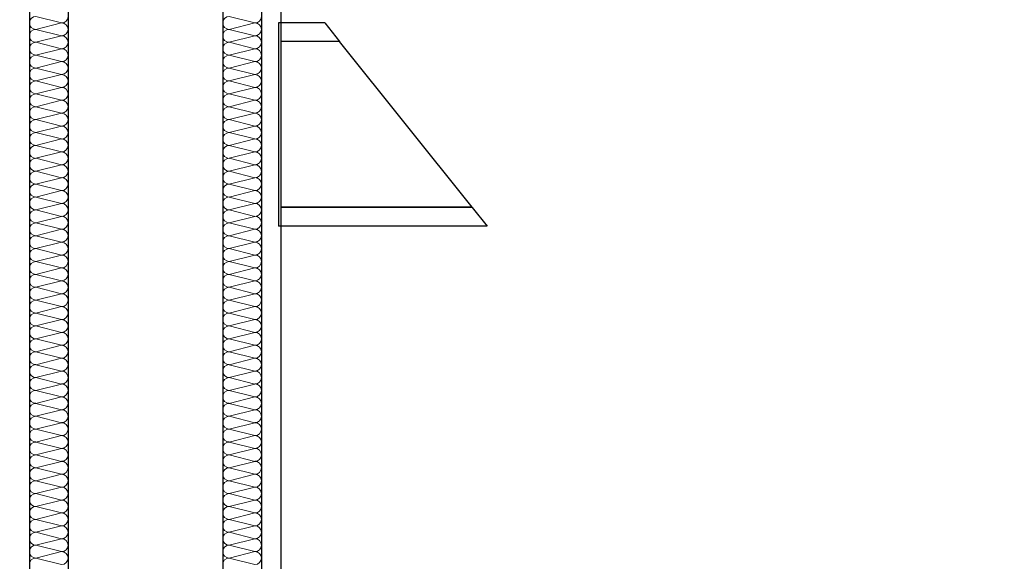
# Model space of a CAD drawing. Header units: metres. Extents: x -12 to 62.3, y -22.2 to 2.8.
# Tile 52 of 214: x 15.6 to 16.9, y -9.9 to -9.2. Entities that reach past the tile are written whole.
import ezdxf

# ---------------------------------------------------------------- set-up
doc = ezdxf.new("R2010")
doc.units = ezdxf.units.M
doc.header["$LTSCALE"] = 20
doc.header["$MEASUREMENT"] = 0
doc.layers.get('0').update_dxf_attribs({"color": 8, "lineweight": 9})
doc.layers.get('Defpoints').update_dxf_attribs({"color": 8, "lineweight": 9})
for name, color, linetype in [('Neubau_A-Installationswände', 8, 'Continuous'), ('Neubau_C-Sanitär', 8, 'Continuous'), ('Neubau_T-Bemaßung', 8, 'Continuous')]:
    doc.layers.add(name, color=color, linetype=linetype)
doc.styles.add('ERSTELLTER_STIL_2', font='arial.ttf')
doc.dimstyles.new('ERSTELLTER_STIL__1', dxfattribs={"dimtxt": 0.0875, "dimasz": 0.059375, "dimexe": 0.18, "dimexo": 0.0625, "dimgap": 0, "dimtad": 1, "dimzin": 0, "dimdsep": 46, "dimtxsty": 'ERSTELLTER_STIL_2', "dimblk": 'ARROWHEAD_6', "dimblk1": 'ARROWHEAD_6', "dimblk2": 'ARROWHEAD_6', "dimcen": 0.09, "dimclrd": 7, "dimclre": 7, "dimclrt": 7, "dimazin": 0, "dimtfac": 1, "dimtdec": 4, "dimtmove": 0, "dimatfit": 3, "dimfxl": 1, "dimtolj": 1, "dimtzin": 0, "dimarcsym": 0})

# ---------------------------------------------------------------- blocks, each defined once
blk = doc.blocks.new('*X353', base_point=(-18420.1572, 0))
at = {"layer": 'Neubau_A-Installationswände', "color": 8, "linetype": 'Continuous', "lineweight": 9}
for p, q in [((-21357.4039, 1), (-21357.4372, 1.0083)), ((-21357.4039, 1), (-21357.4372, 0.9917)), ((-21357.4039, 0.9833), (-21357.4372, 0.9917)), ((-21357.4039, 0.9833), (-21357.4372, 0.975)), ((-21357.4039, 0.9667), (-21357.4372, 0.975)), ((-21357.4039, 0.9667), (-21357.4372, 0.9583)), ((-21357.4039, 0.95), (-21357.4372, 0.9583)), ((-21357.4039, 0.95), (-21357.4372, 0.9417)), ((-21357.4039, 0.9333), (-21357.4372, 0.9417)), ((-21357.4039, 0.9333), (-21357.4372, 0.925)), ((-21357.4039, 0.9167), (-21357.4372, 0.925)), ((-21357.4039, 0.9167), (-21357.4372, 0.9083)), ((-21357.4039, 0.9), (-21357.4372, 0.9083)), ((-21357.4039, 0.9), (-21357.4372, 0.8917)), ((-21357.4039, 0.8833), (-21357.4372, 0.8917)), ((-21357.4039, 0.8833), (-21357.4372, 0.875)), ((-21357.4039, 0.8667), (-21357.4372, 0.875)), ((-21357.4039, 0.8667), (-21357.4372, 0.8583)), ((-21357.4039, 0.85), (-21357.4372, 0.8583)), ((-21357.4039, 0.85), (-21357.4372, 0.8417)), ((-21357.4039, 0.8333), (-21357.4372, 0.8417)), ((-21357.4039, 0.8333), (-21357.4372, 0.825)), ((-21357.4039, 0.8167), (-21357.4372, 0.825)), ((-21357.4039, 0.8167), (-21357.4372, 0.8083)), ((-21357.4039, 0.8), (-21357.4372, 0.8083)), ((-21357.4039, 0.8), (-21357.4372, 0.7917)), ((-21357.4039, 0.7833), (-21357.4372, 0.7917)), ((-21357.4039, 0.7833), (-21357.4372, 0.775)), ((-21357.4039, 0.7667), (-21357.4372, 0.775)), ((-21357.4039, 0.7667), (-21357.4372, 0.7583)), ((-21357.4039, 0.75), (-21357.4372, 0.7583)), ((-21357.4039, 0.75), (-21357.4372, 0.7417)), ((-21357.4039, 0.7333), (-21357.4372, 0.7417)), ((-21357.4039, 0.7333), (-21357.4372, 0.725)), ((-21357.4039, 0.7167), (-21357.4372, 0.725)), ((-21357.4039, 0.7167), (-21357.4372, 0.7083)), ((-21357.4039, 0.7), (-21357.4372, 0.7083)), ((-21357.4039, 0.7), (-21357.4372, 0.6917)), ((-21357.4039, 0.6833), (-21357.4372, 0.6917)), ((-21357.4039, 0.6833), (-21357.4372, 0.675)), ((-21357.4039, 0.6667), (-21357.4372, 0.675)), ((-21357.4039, 0.6667), (-21357.4372, 0.6583)), ((-21357.4039, 0.65), (-21357.4372, 0.6583)), ((-21357.4039, 0.65), (-21357.4372, 0.6417)), ((-21357.4039, 0.6333), (-21357.4372, 0.6417)), ((-21357.4039, 0.6333), (-21357.4372, 0.625)), ((-21357.4039, 0.6167), (-21357.4372, 0.625)), ((-21357.4039, 0.6167), (-21357.4372, 0.6083)), ((-21357.4039, 0.6), (-21357.4372, 0.6083)), ((-21357.4039, 0.6), (-21357.4372, 0.5917)), ((-21357.4039, 0.5833), (-21357.4372, 0.5917)), ((-21357.4039, 0.5833), (-21357.4372, 0.575)), ((-21357.4039, 0.5667), (-21357.4372, 0.575)), ((-21357.4039, 0.5667), (-21357.4372, 0.5583)), ((-21357.4039, 0.55), (-21357.4372, 0.5583)), ((-21357.4039, 0.55), (-21357.4372, 0.5417)), ((-21357.4039, 0.5333), (-21357.4372, 0.5417)), ((-21357.4039, 0.5333), (-21357.4372, 0.525)), ((-21357.4039, 0.5167), (-21357.4372, 0.525)), ((-21357.4039, 0.5167), (-21357.4372, 0.5083)), ((-21357.4039, 0.5), (-21357.4372, 0.5083)), ((-21357.4039, 0.5), (-21357.4372, 0.4917)), ((-21357.4039, 0.4833), (-21357.4372, 0.4917)), ((-21357.4039, 0.4833), (-21357.4372, 0.475)), ((-21357.4039, 0.4667), (-21357.4372, 0.475)), ((-21357.4039, 0.4667), (-21357.4372, 0.4583)), ((-21357.4039, 0.45), (-21357.4372, 0.4583)), ((-21357.4039, 0.45), (-21357.4372, 0.4417)), ((-21357.4039, 0.4333), (-21357.4372, 0.4417)), ((-21357.4039, 0.4333), (-21357.4372, 0.425)), ((-21357.4039, 0.4167), (-21357.4372, 0.425)), ((-21357.4039, 0.4167), (-21357.4372, 0.4083)), ((-21357.4039, 0.4), (-21357.4372, 0.4083)), ((-21357.4039, 0.4), (-21357.4372, 0.3917)), ((-21357.4039, 0.3833), (-21357.4372, 0.3917)), ((-21357.4039, 0.3833), (-21357.4372, 0.375)), ((-21357.4039, 0.3667), (-21357.4372, 0.375)), ((-21357.4039, 0.3667), (-21357.4372, 0.3583)), ((-21357.4039, 0.35), (-21357.4372, 0.3583)), ((-21357.4039, 0.35), (-21357.4372, 0.3417)), ((-21357.4039, 0.3333), (-21357.4372, 0.3417)), ((-21357.4039, 0.3333), (-21357.4372, 0.325)), ((-21357.4039, 0.3167), (-21357.4372, 0.325)), ((-21357.4039, 0.3167), (-21357.4372, 0.3083)), ((-21357.4039, 0.3), (-21357.4372, 0.3083))]:
    blk.add_line(p, q, dxfattribs=at)
for centre, start, end in [((-21357.4372, 1), 90, 180), ((-21357.4039, 1.0083), 270, 0), ((-21357.4372, 1), 180, 270), ((-21357.4039, 0.9917), 0, 90), ((-21357.4372, 0.9833), 90, 180), ((-21357.4372, 0.9833), 180, 270), ((-21357.4039, 0.9917), 270, 0), ((-21357.4039, 0.975), 0, 90), ((-21357.4372, 0.9667), 90, 180), ((-21357.4039, 0.975), 270, 0), ((-21357.4372, 0.9667), 180, 270), ((-21357.4372, 0.95), 90, 180), ((-21357.4039, 0.9583), 0, 90), ((-21357.4039, 0.9583), 270, 0), ((-21357.4372, 0.95), 180, 270), ((-21357.4039, 0.9417), 0, 90), ((-21357.4372, 0.9333), 90, 180), ((-21357.4372, 0.9333), 180, 270), ((-21357.4039, 0.9417), 270, 0), ((-21357.4039, 0.925), 0, 90), ((-21357.4372, 0.9167), 90, 180), ((-21357.4039, 0.925), 270, 0), ((-21357.4372, 0.9167), 180, 270), ((-21357.4372, 0.9), 90, 180), ((-21357.4039, 0.9083), 0, 90), ((-21357.4039, 0.9083), 270, 0), ((-21357.4372, 0.9), 180, 270), ((-21357.4372, 0.8833), 90, 180), ((-21357.4039, 0.8917), 0, 90), ((-21357.4039, 0.8917), 270, 0), ((-21357.4372, 0.8833), 180, 270), ((-21357.4039, 0.875), 0, 90), ((-21357.4372, 0.8667), 90, 180), ((-21357.4372, 0.8667), 180, 270), ((-21357.4039, 0.875), 270, 0), ((-21357.4039, 0.8583), 0, 90), ((-21357.4372, 0.85), 90, 180), ((-21357.4039, 0.8583), 270, 0), ((-21357.4372, 0.85), 180, 270), ((-21357.4372, 0.8333), 90, 180), ((-21357.4039, 0.8417), 0, 90), ((-21357.4039, 0.8417), 270, 0), ((-21357.4372, 0.8333), 180, 270), ((-21357.4039, 0.825), 0, 90), ((-21357.4372, 0.8167), 90, 180), ((-21357.4372, 0.8167), 180, 270), ((-21357.4039, 0.825), 270, 0), ((-21357.4039, 0.8083), 0, 90), ((-21357.4372, 0.8), 90, 180), ((-21357.4039, 0.8083), 270, 0), ((-21357.4372, 0.8), 180, 270), ((-21357.4372, 0.7833), 90, 180), ((-21357.4039, 0.7917), 0, 90), ((-21357.4039, 0.7917), 270, 0), ((-21357.4372, 0.7833), 180, 270), ((-21357.4039, 0.775), 0, 90), ((-21357.4372, 0.7667), 90, 180), ((-21357.4372, 0.7667), 180, 270), ((-21357.4039, 0.775), 270, 0), ((-21357.4039, 0.7583), 0, 90), ((-21357.4372, 0.75), 90, 180), ((-21357.4039, 0.7583), 270, 0), ((-21357.4372, 0.75), 180, 270), ((-21357.4372, 0.7333), 90, 180), ((-21357.4039, 0.7417), 0, 90), ((-21357.4039, 0.7417), 270, 0), ((-21357.4372, 0.7333), 180, 270), ((-21357.4039, 0.725), 0, 90), ((-21357.4372, 0.7167), 90, 180), ((-21357.4372, 0.7167), 180, 270), ((-21357.4039, 0.725), 270, 0), ((-21357.4039, 0.7083), 0, 90), ((-21357.4372, 0.7), 90, 180), ((-21357.4039, 0.7083), 270, 0), ((-21357.4372, 0.7), 180, 270), ((-21357.4372, 0.6833), 90, 180), ((-21357.4039, 0.6917), 0, 90), ((-21357.4039, 0.6917), 270, 0), ((-21357.4372, 0.6833), 180, 270), ((-21357.4372, 0.6667), 90, 180), ((-21357.4039, 0.675), 0, 90), ((-21357.4039, 0.675), 270, 0), ((-21357.4372, 0.6667), 180, 270), ((-21357.4039, 0.6583), 0, 90), ((-21357.4372, 0.65), 90, 180), ((-21357.4372, 0.65), 180, 270), ((-21357.4039, 0.6583), 270, 0), ((-21357.4039, 0.6417), 0, 90), ((-21357.4372, 0.6333), 90, 180), ((-21357.4039, 0.6417), 270, 0), ((-21357.4372, 0.6333), 180, 270), ((-21357.4372, 0.6167), 90, 180), ((-21357.4039, 0.625), 0, 90), ((-21357.4039, 0.625), 270, 0), ((-21357.4372, 0.6167), 180, 270), ((-21357.4039, 0.6083), 0, 90), ((-21357.4372, 0.6), 90, 180), ((-21357.4372, 0.6), 180, 270), ((-21357.4039, 0.6083), 270, 0), ((-21357.4039, 0.5917), 0, 90), ((-21357.4372, 0.5833), 90, 180), ((-21357.4039, 0.5917), 270, 0), ((-21357.4372, 0.5833), 180, 270), ((-21357.4372, 0.5667), 90, 180), ((-21357.4039, 0.575), 0, 90), ((-21357.4039, 0.575), 270, 0), ((-21357.4372, 0.5667), 180, 270), ((-21357.4039, 0.5583), 0, 90), ((-21357.4372, 0.55), 90, 180), ((-21357.4372, 0.55), 180, 270), ((-21357.4039, 0.5583), 270, 0), ((-21357.4039, 0.5417), 0, 90), ((-21357.4372, 0.5333), 90, 180), ((-21357.4039, 0.5417), 270, 0), ((-21357.4372, 0.5333), 180, 270), ((-21357.4372, 0.5167), 90, 180), ((-21357.4039, 0.525), 0, 90), ((-21357.4039, 0.525), 270, 0), ((-21357.4372, 0.5167), 180, 270), ((-21357.4039, 0.5083), 0, 90), ((-21357.4372, 0.5), 90, 180), ((-21357.4372, 0.5), 180, 270), ((-21357.4039, 0.5083), 270, 0), ((-21357.4039, 0.4917), 0, 90), ((-21357.4372, 0.4833), 90, 180), ((-21357.4039, 0.4917), 270, 0), ((-21357.4372, 0.4833), 180, 270), ((-21357.4372, 0.4667), 90, 180), ((-21357.4039, 0.475), 0, 90), ((-21357.4039, 0.475), 270, 0), ((-21357.4372, 0.4667), 180, 270), ((-21357.4039, 0.4583), 0, 90), ((-21357.4372, 0.45), 90, 180), ((-21357.4372, 0.45), 180, 270), ((-21357.4039, 0.4583), 270, 0), ((-21357.4039, 0.4417), 0, 90), ((-21357.4372, 0.4333), 90, 180), ((-21357.4372, 0.4333), 180, 270), ((-21357.4039, 0.4417), 270, 0), ((-21357.4039, 0.425), 0, 90), ((-21357.4372, 0.4167), 90, 180), ((-21357.4039, 0.425), 270, 0), ((-21357.4372, 0.4167), 180, 270), ((-21357.4372, 0.4), 90, 180), ((-21357.4039, 0.4083), 0, 90), ((-21357.4039, 0.4083), 270, 0), ((-21357.4372, 0.4), 180, 270), ((-21357.4039, 0.3917), 0, 90), ((-21357.4372, 0.3833), 90, 180), ((-21357.4372, 0.3833), 180, 270), ((-21357.4039, 0.3917), 270, 0), ((-21357.4039, 0.375), 0, 90), ((-21357.4372, 0.3667), 90, 180), ((-21357.4039, 0.375), 270, 0), ((-21357.4372, 0.3667), 180, 270), ((-21357.4372, 0.35), 90, 180), ((-21357.4039, 0.3583), 0, 90), ((-21357.4039, 0.3583), 270, 0), ((-21357.4372, 0.35), 180, 270), ((-21357.4039, 0.3417), 0, 90), ((-21357.4372, 0.3333), 90, 180), ((-21357.4372, 0.3333), 180, 270), ((-21357.4039, 0.3417), 270, 0), ((-21357.4039, 0.325), 0, 90), ((-21357.4372, 0.3167), 90, 180), ((-21357.4039, 0.325), 270, 0), ((-21357.4372, 0.3167), 180, 270), ((-21357.4372, 0.3), 90, 180), ((-21357.4039, 0.3083), 0, 90), ((-21357.4039, 0.3083), 270, 0)]:
    blk.add_arc(centre, 0.00833, start, end, dxfattribs=at)
blk = doc.blocks.new('*X354', base_point=(-18420.1572, 0))
at = {"layer": 'Neubau_A-Installationswände', "color": 8, "linetype": 'Continuous', "lineweight": 9}
for p, q in [((-21357.1539, 1), (-21357.1872, 1.0083)), ((-21357.1539, 1), (-21357.1872, 0.9917)), ((-21357.1539, 0.9833), (-21357.1872, 0.9917)), ((-21357.1539, 0.9833), (-21357.1872, 0.975)), ((-21357.1539, 0.9667), (-21357.1872, 0.975)), ((-21357.1539, 0.9667), (-21357.1872, 0.9583)), ((-21357.1539, 0.95), (-21357.1872, 0.9583)), ((-21357.1539, 0.95), (-21357.1872, 0.9417)), ((-21357.1539, 0.9333), (-21357.1872, 0.9417)), ((-21357.1539, 0.9333), (-21357.1872, 0.925)), ((-21357.1539, 0.9167), (-21357.1872, 0.925)), ((-21357.1539, 0.9167), (-21357.1872, 0.9083)), ((-21357.1539, 0.9), (-21357.1872, 0.9083)), ((-21357.1539, 0.9), (-21357.1872, 0.8917)), ((-21357.1539, 0.8833), (-21357.1872, 0.8917)), ((-21357.1539, 0.8833), (-21357.1872, 0.875)), ((-21357.1539, 0.8667), (-21357.1872, 0.875)), ((-21357.1539, 0.8667), (-21357.1872, 0.8583)), ((-21357.1539, 0.85), (-21357.1872, 0.8583)), ((-21357.1539, 0.85), (-21357.1872, 0.8417)), ((-21357.1539, 0.8333), (-21357.1872, 0.8417)), ((-21357.1539, 0.8333), (-21357.1872, 0.825)), ((-21357.1539, 0.8167), (-21357.1872, 0.825)), ((-21357.1539, 0.8167), (-21357.1872, 0.8083)), ((-21357.1539, 0.8), (-21357.1872, 0.8083)), ((-21357.1539, 0.8), (-21357.1872, 0.7917)), ((-21357.1539, 0.7833), (-21357.1872, 0.7917)), ((-21357.1539, 0.7833), (-21357.1872, 0.775)), ((-21357.1539, 0.7667), (-21357.1872, 0.775)), ((-21357.1539, 0.7667), (-21357.1872, 0.7583)), ((-21357.1539, 0.75), (-21357.1872, 0.7583)), ((-21357.1539, 0.75), (-21357.1872, 0.7417)), ((-21357.1539, 0.7333), (-21357.1872, 0.7417)), ((-21357.1539, 0.7333), (-21357.1872, 0.725)), ((-21357.1539, 0.7167), (-21357.1872, 0.725)), ((-21357.1539, 0.7167), (-21357.1872, 0.7083)), ((-21357.1539, 0.7), (-21357.1872, 0.7083)), ((-21357.1539, 0.7), (-21357.1872, 0.6917)), ((-21357.1539, 0.6833), (-21357.1872, 0.6917)), ((-21357.1539, 0.6833), (-21357.1872, 0.675)), ((-21357.1539, 0.6667), (-21357.1872, 0.675)), ((-21357.1539, 0.6667), (-21357.1872, 0.6583)), ((-21357.1539, 0.65), (-21357.1872, 0.6583)), ((-21357.1539, 0.65), (-21357.1872, 0.6417)), ((-21357.1539, 0.6333), (-21357.1872, 0.6417)), ((-21357.1539, 0.6333), (-21357.1872, 0.625)), ((-21357.1539, 0.6167), (-21357.1872, 0.625)), ((-21357.1539, 0.6167), (-21357.1872, 0.6083)), ((-21357.1539, 0.6), (-21357.1872, 0.6083)), ((-21357.1539, 0.6), (-21357.1872, 0.5917)), ((-21357.1539, 0.5833), (-21357.1872, 0.5917)), ((-21357.1539, 0.5833), (-21357.1872, 0.575)), ((-21357.1539, 0.5667), (-21357.1872, 0.575)), ((-21357.1539, 0.5667), (-21357.1872, 0.5583)), ((-21357.1539, 0.55), (-21357.1872, 0.5583)), ((-21357.1539, 0.55), (-21357.1872, 0.5417)), ((-21357.1539, 0.5333), (-21357.1872, 0.5417)), ((-21357.1539, 0.5333), (-21357.1872, 0.525)), ((-21357.1539, 0.5167), (-21357.1872, 0.525)), ((-21357.1539, 0.5167), (-21357.1872, 0.5083)), ((-21357.1539, 0.5), (-21357.1872, 0.5083)), ((-21357.1539, 0.5), (-21357.1872, 0.4917)), ((-21357.1539, 0.4833), (-21357.1872, 0.4917)), ((-21357.1539, 0.4833), (-21357.1872, 0.475)), ((-21357.1539, 0.4667), (-21357.1872, 0.475)), ((-21357.1539, 0.4667), (-21357.1872, 0.4583)), ((-21357.1539, 0.45), (-21357.1872, 0.4583)), ((-21357.1539, 0.45), (-21357.1872, 0.4417)), ((-21357.1539, 0.4333), (-21357.1872, 0.4417)), ((-21357.1539, 0.4333), (-21357.1872, 0.425)), ((-21357.1539, 0.4167), (-21357.1872, 0.425)), ((-21357.1539, 0.4167), (-21357.1872, 0.4083)), ((-21357.1539, 0.4), (-21357.1872, 0.4083)), ((-21357.1539, 0.4), (-21357.1872, 0.3917)), ((-21357.1539, 0.3833), (-21357.1872, 0.3917)), ((-21357.1539, 0.3833), (-21357.1872, 0.375)), ((-21357.1539, 0.3667), (-21357.1872, 0.375)), ((-21357.1539, 0.3667), (-21357.1872, 0.3583)), ((-21357.1539, 0.35), (-21357.1872, 0.3583)), ((-21357.1539, 0.35), (-21357.1872, 0.3417)), ((-21357.1539, 0.3333), (-21357.1872, 0.3417)), ((-21357.1539, 0.3333), (-21357.1872, 0.325)), ((-21357.1539, 0.3167), (-21357.1872, 0.325)), ((-21357.1539, 0.3167), (-21357.1872, 0.3083)), ((-21357.1539, 0.3), (-21357.1872, 0.3083))]:
    blk.add_line(p, q, dxfattribs=at)
for centre, start, end in [((-21357.1872, 1), 90, 180), ((-21357.1539, 1.0083), 270, 0), ((-21357.1872, 1), 180, 270), ((-21357.1539, 0.9917), 0, 90), ((-21357.1872, 0.9833), 90, 180), ((-21357.1872, 0.9833), 180, 270), ((-21357.1539, 0.9917), 270, 0), ((-21357.1539, 0.975), 0, 90), ((-21357.1872, 0.9667), 90, 180), ((-21357.1539, 0.975), 270, 0), ((-21357.1872, 0.9667), 180, 270), ((-21357.1872, 0.95), 90, 180), ((-21357.1539, 0.9583), 0, 90), ((-21357.1539, 0.9583), 270, 0), ((-21357.1872, 0.95), 180, 270), ((-21357.1539, 0.9417), 0, 90), ((-21357.1872, 0.9333), 90, 180), ((-21357.1872, 0.9333), 180, 270), ((-21357.1539, 0.9417), 270, 0), ((-21357.1539, 0.925), 0, 90), ((-21357.1872, 0.9167), 90, 180), ((-21357.1539, 0.925), 270, 0), ((-21357.1872, 0.9167), 180, 270), ((-21357.1872, 0.9), 90, 180), ((-21357.1539, 0.9083), 0, 90), ((-21357.1539, 0.9083), 270, 0), ((-21357.1872, 0.9), 180, 270), ((-21357.1872, 0.8833), 90, 180), ((-21357.1539, 0.8917), 0, 90), ((-21357.1539, 0.8917), 270, 0), ((-21357.1872, 0.8833), 180, 270), ((-21357.1539, 0.875), 0, 90), ((-21357.1872, 0.8667), 90, 180), ((-21357.1872, 0.8667), 180, 270), ((-21357.1539, 0.875), 270, 0), ((-21357.1539, 0.8583), 0, 90), ((-21357.1872, 0.85), 90, 180), ((-21357.1539, 0.8583), 270, 0), ((-21357.1872, 0.85), 180, 270), ((-21357.1872, 0.8333), 90, 180), ((-21357.1539, 0.8417), 0, 90), ((-21357.1539, 0.8417), 270, 0), ((-21357.1872, 0.8333), 180, 270), ((-21357.1539, 0.825), 0, 90), ((-21357.1872, 0.8167), 90, 180), ((-21357.1872, 0.8167), 180, 270), ((-21357.1539, 0.825), 270, 0), ((-21357.1539, 0.8083), 0, 90), ((-21357.1872, 0.8), 90, 180), ((-21357.1539, 0.8083), 270, 0), ((-21357.1872, 0.8), 180, 270), ((-21357.1872, 0.7833), 90, 180), ((-21357.1539, 0.7917), 0, 90), ((-21357.1539, 0.7917), 270, 0), ((-21357.1872, 0.7833), 180, 270), ((-21357.1539, 0.775), 0, 90), ((-21357.1872, 0.7667), 90, 180), ((-21357.1872, 0.7667), 180, 270), ((-21357.1539, 0.775), 270, 0), ((-21357.1539, 0.7583), 0, 90), ((-21357.1872, 0.75), 90, 180), ((-21357.1539, 0.7583), 270, 0), ((-21357.1872, 0.75), 180, 270), ((-21357.1872, 0.7333), 90, 180), ((-21357.1539, 0.7417), 0, 90), ((-21357.1539, 0.7417), 270, 0), ((-21357.1872, 0.7333), 180, 270), ((-21357.1539, 0.725), 0, 90), ((-21357.1872, 0.7167), 90, 180), ((-21357.1872, 0.7167), 180, 270), ((-21357.1539, 0.725), 270, 0), ((-21357.1539, 0.7083), 0, 90), ((-21357.1872, 0.7), 90, 180), ((-21357.1539, 0.7083), 270, 0), ((-21357.1872, 0.7), 180, 270), ((-21357.1872, 0.6833), 90, 180), ((-21357.1539, 0.6917), 0, 90), ((-21357.1539, 0.6917), 270, 0), ((-21357.1872, 0.6833), 180, 270), ((-21357.1872, 0.6667), 90, 180), ((-21357.1539, 0.675), 0, 90), ((-21357.1539, 0.675), 270, 0), ((-21357.1872, 0.6667), 180, 270), ((-21357.1539, 0.6583), 0, 90), ((-21357.1872, 0.65), 90, 180), ((-21357.1872, 0.65), 180, 270), ((-21357.1539, 0.6583), 270, 0), ((-21357.1539, 0.6417), 0, 90), ((-21357.1872, 0.6333), 90, 180), ((-21357.1539, 0.6417), 270, 0), ((-21357.1872, 0.6333), 180, 270), ((-21357.1872, 0.6167), 90, 180), ((-21357.1539, 0.625), 0, 90), ((-21357.1539, 0.625), 270, 0), ((-21357.1872, 0.6167), 180, 270), ((-21357.1539, 0.6083), 0, 90), ((-21357.1872, 0.6), 90, 180), ((-21357.1872, 0.6), 180, 270), ((-21357.1539, 0.6083), 270, 0), ((-21357.1539, 0.5917), 0, 90), ((-21357.1872, 0.5833), 90, 180), ((-21357.1539, 0.5917), 270, 0), ((-21357.1872, 0.5833), 180, 270), ((-21357.1872, 0.5667), 90, 180), ((-21357.1539, 0.575), 0, 90), ((-21357.1539, 0.575), 270, 0), ((-21357.1872, 0.5667), 180, 270), ((-21357.1539, 0.5583), 0, 90), ((-21357.1872, 0.55), 90, 180), ((-21357.1872, 0.55), 180, 270), ((-21357.1539, 0.5583), 270, 0), ((-21357.1539, 0.5417), 0, 90), ((-21357.1872, 0.5333), 90, 180), ((-21357.1539, 0.5417), 270, 0), ((-21357.1872, 0.5333), 180, 270), ((-21357.1872, 0.5167), 90, 180), ((-21357.1539, 0.525), 0, 90), ((-21357.1539, 0.525), 270, 0), ((-21357.1872, 0.5167), 180, 270), ((-21357.1539, 0.5083), 0, 90), ((-21357.1872, 0.5), 90, 180), ((-21357.1872, 0.5), 180, 270), ((-21357.1539, 0.5083), 270, 0), ((-21357.1539, 0.4917), 0, 90), ((-21357.1872, 0.4833), 90, 180), ((-21357.1539, 0.4917), 270, 0), ((-21357.1872, 0.4833), 180, 270), ((-21357.1872, 0.4667), 90, 180), ((-21357.1539, 0.475), 0, 90), ((-21357.1539, 0.475), 270, 0), ((-21357.1872, 0.4667), 180, 270), ((-21357.1539, 0.4583), 0, 90), ((-21357.1872, 0.45), 90, 180), ((-21357.1872, 0.45), 180, 270), ((-21357.1539, 0.4583), 270, 0), ((-21357.1539, 0.4417), 0, 90), ((-21357.1872, 0.4333), 90, 180), ((-21357.1872, 0.4333), 180, 270), ((-21357.1539, 0.4417), 270, 0), ((-21357.1539, 0.425), 0, 90), ((-21357.1872, 0.4167), 90, 180), ((-21357.1539, 0.425), 270, 0), ((-21357.1872, 0.4167), 180, 270), ((-21357.1872, 0.4), 90, 180), ((-21357.1539, 0.4083), 0, 90), ((-21357.1539, 0.4083), 270, 0), ((-21357.1872, 0.4), 180, 270), ((-21357.1539, 0.3917), 0, 90), ((-21357.1872, 0.3833), 90, 180), ((-21357.1872, 0.3833), 180, 270), ((-21357.1539, 0.3917), 270, 0), ((-21357.1539, 0.375), 0, 90), ((-21357.1872, 0.3667), 90, 180), ((-21357.1539, 0.375), 270, 0), ((-21357.1872, 0.3667), 180, 270), ((-21357.1872, 0.35), 90, 180), ((-21357.1539, 0.3583), 0, 90), ((-21357.1539, 0.3583), 270, 0), ((-21357.1872, 0.35), 180, 270), ((-21357.1539, 0.3417), 0, 90), ((-21357.1872, 0.3333), 90, 180), ((-21357.1872, 0.3333), 180, 270), ((-21357.1539, 0.3417), 270, 0), ((-21357.1539, 0.325), 0, 90), ((-21357.1872, 0.3167), 90, 180), ((-21357.1539, 0.325), 270, 0), ((-21357.1872, 0.3167), 180, 270), ((-21357.1872, 0.3), 90, 180), ((-21357.1539, 0.3083), 0, 90), ((-21357.1539, 0.3083), 270, 0)]:
    blk.add_arc(centre, 0.00833, start, end, dxfattribs=at)
blk = doc.blocks.new('ARROWHEAD_6')
at = {"color": 0, "linetype": 'Continuous', "lineweight": 0}
for p, q in [((-0.5, -0.5), (0.5, 0.5)), ((0, 0), (-1, 0))]:
    blk.add_line(p, q, dxfattribs=at)
blk = doc.blocks.new('*D505')
at = {"layer": 'Defpoints', "color": 0, "linetype": 'Continuous', "transparency": 16777216}
for p in [(2.6448, -7.175), (42.69, -7.175), (55.892, -10.175)]:
    blk.add_point(p, dxfattribs=at)
at = {"layer": 'Neubau_T-Bemaßung', "linetype": 'Continuous', "lineweight": -2, "transparency": 16777216}
for p, q in [((42.6275, -7.175), (2.4648, -7.175)), ((2.6448, -7.2344), (2.6448, -8.565)), ((2.6448, -10.1156), (2.6448, -8.792)), ((55.8295, -10.175), (2.4648, -10.175))]:
    blk.add_line(p, q, dxfattribs=at)
at = {"layer": 'Neubau_T-Bemaßung', "linetype": 'Continuous', "lineweight": -2, "transparency": 16777216, "xscale": 0.059375, "yscale": 0.059375, "zscale": 0.059375}
for p, rotation in [((2.6448, -7.175), 90), ((2.6448, -10.175), 270)]:
    blk.add_blockref('ARROWHEAD_6', p, dxfattribs=dict(at, rotation=rotation))
at = {"layer": 'Neubau_T-Bemaßung', "linetype": 'Continuous', "transparency": 16777216, "insert": (2.6448, -8.6785), "char_height": 0.0875, "attachment_point": 5, "rotation": 90, "style": 'ERSTELLTER_STIL_2'}
blk.add_mtext('\\A1;3.00', dxfattribs=at)
blk = doc.blocks.new('*D445')
at = {"layer": 'Defpoints', "color": 0, "linetype": 'Continuous', "transparency": 16777216}
for p in [(2.9948, -6.495), (22.615, -6.495), (45.53, -10.355)]:
    blk.add_point(p, dxfattribs=at)
at = {"layer": 'Neubau_T-Bemaßung', "linetype": 'Continuous', "lineweight": -2, "transparency": 16777216}
for p, q in [((22.5525, -6.495), (2.8148, -6.495)), ((2.9948, -6.5544), (2.9948, -8.3149)), ((2.9948, -10.2956), (2.9948, -8.5421)), ((45.4675, -10.355), (2.8148, -10.355))]:
    blk.add_line(p, q, dxfattribs=at)
at = {"layer": 'Neubau_T-Bemaßung', "linetype": 'Continuous', "lineweight": -2, "transparency": 16777216, "xscale": 0.059375, "yscale": 0.059375, "zscale": 0.059375}
for p, rotation in [((2.9948, -6.495), 90), ((2.9948, -10.355), 270)]:
    blk.add_blockref('ARROWHEAD_6', p, dxfattribs=dict(at, rotation=rotation))
at = {"layer": 'Neubau_T-Bemaßung', "linetype": 'Continuous', "transparency": 16777216, "insert": (2.9948, -8.4285), "char_height": 0.0875, "attachment_point": 5, "rotation": 90, "style": 'ERSTELLTER_STIL_2'}
blk.add_mtext('\\A1;3.86', dxfattribs=at)
blk = doc.blocks.new('*D417')
at = {"layer": 'Defpoints', "color": 0, "linetype": 'Continuous', "transparency": 16777216}
for p in [(8.7601, -6.825), (8.9865, -6.825), (55.892, -10.175)]:
    blk.add_point(p, dxfattribs=at)
at = {"layer": 'Neubau_T-Bemaßung', "linetype": 'Continuous', "lineweight": -2, "transparency": 16777216}
for p, q in [((8.924, -6.825), (8.5801, -6.825)), ((8.7601, -6.8844), (8.7601, -8.4563)), ((8.7601, -10.1156), (8.7601, -8.6842)), ((55.8295, -10.175), (8.5801, -10.175))]:
    blk.add_line(p, q, dxfattribs=at)
at = {"layer": 'Neubau_T-Bemaßung', "linetype": 'Continuous', "lineweight": -2, "transparency": 16777216, "xscale": 0.059375, "yscale": 0.059375, "zscale": 0.059375}
for p, rotation in [((8.7601, -6.825), 90), ((8.7601, -10.175), 270)]:
    blk.add_blockref('ARROWHEAD_6', p, dxfattribs=dict(at, rotation=rotation))
at = {"layer": 'Neubau_T-Bemaßung', "linetype": 'Continuous', "transparency": 16777216, "insert": (8.7601, -8.5702), "char_height": 0.0875, "attachment_point": 5, "rotation": 90, "style": 'ERSTELLTER_STIL_2'}
blk.add_mtext('\\A1;3.35', dxfattribs=at)
blk = doc.blocks.new('*D429')
at = {"layer": 'Defpoints', "color": 0, "linetype": 'Continuous', "transparency": 16777216}
for p in [(9.1101, -6.495), (22.615, -6.495), (45.53, -10.355)]:
    blk.add_point(p, dxfattribs=at)
at = {"layer": 'Neubau_T-Bemaßung', "linetype": 'Continuous', "lineweight": -2, "transparency": 16777216}
for p, q in [((22.5525, -6.495), (8.9301, -6.495)), ((9.1101, -6.5544), (9.1101, -8.3149)), ((9.1101, -10.2956), (9.1101, -8.5421)), ((45.4675, -10.355), (8.9301, -10.355))]:
    blk.add_line(p, q, dxfattribs=at)
at = {"layer": 'Neubau_T-Bemaßung', "linetype": 'Continuous', "lineweight": -2, "transparency": 16777216, "xscale": 0.059375, "yscale": 0.059375, "zscale": 0.059375}
for p, rotation in [((9.1101, -6.495), 90), ((9.1101, -10.355), 270)]:
    blk.add_blockref('ARROWHEAD_6', p, dxfattribs=dict(at, rotation=rotation))
at = {"layer": 'Neubau_T-Bemaßung', "linetype": 'Continuous', "transparency": 16777216, "insert": (9.1101, -8.4285), "char_height": 0.0875, "attachment_point": 5, "rotation": 90, "style": 'ERSTELLTER_STIL_2'}
blk.add_mtext('\\A1;3.86', dxfattribs=at)

msp = doc.modelspace()

# ---------------------------------------------------------------- linework, layer by layer
at = {"layer": 'Neubau_A-Installationswände', "linetype": 'Continuous'}
for p, q in [((15.625, -6.495), (15.625, -10.355)), ((15.675, -6.495), (15.675, -10.355)), ((15.875, -6.495), (15.875, -10.355)), ((15.925, -6.495), (15.925, -10.355)), ((15.95, -7.675), (15.95, -9.199)), ((15.95, -9.199), (15.95, -9.4135)), ((15.95, -9.4135), (15.95, -10.175))]:
    msp.add_line(p, q, dxfattribs=at)
at = {"layer": 'Neubau_C-Sanitär', "linetype": 'Continuous'}
for p, q in [((15.947, -9.175), (15.947, -9.4375)), ((16.007, -9.175), (16.0262, -9.199)), ((16.0262, -9.199), (15.95, -9.199)), ((16.1974, -9.413), (16.0262, -9.199)), ((16.1974, -9.413), (15.95, -9.413)), ((16.1978, -9.4135), (15.95, -9.4135)), ((16.1978, -9.4135), (16.1974, -9.413)), ((16.1978, -9.4135), (16.217, -9.4375))]:
    msp.add_line(p, q, dxfattribs=at)
at = {"layer": 'Neubau_C-Sanitär', "linetype": 'Continuous', "flags": 128}
for points in [[(16.007, -9.175), (15.95, -9.175), (15.947, -9.175)], [(16.217, -9.4375), (15.95, -9.4375), (15.947, -9.4375)]]:
    msp.add_lwpolyline(points, dxfattribs=at)

# ---------------------------------------------------------------- block references
at = {"layer": 'Neubau_A-Installationswände'}
for name in ['*X353', '*X354']:
    msp.add_blockref(name, (2952.9134, -10.175), dxfattribs=at)

# ---------------------------------------------------------------- dimensions: what is measured, and where the dimension line sits
at = {"layer": 'Neubau_T-Bemaßung', "linetype": 'Continuous'}
for base, p1, p2, picture, middle in [((2.9948, -6.495), (45.53, -10.355), (22.615, -6.495), '*D445', (2.9948, -8.4285)), ((9.1101, -6.495), (45.53, -10.355), (22.615, -6.495), '*D429', (9.1101, -8.4285)), ((8.7601, -6.825), (55.892, -10.175), (8.9865, -6.825), '*D417', (8.7601, -8.5702)), ((2.6448, -7.175), (55.892, -10.175), (42.69, -7.175), '*D505', (2.6448, -8.6785))]:
    dim = msp.add_linear_dim(base=base, p1=p1, p2=p2, angle=90, dimstyle='ERSTELLTER_STIL__1', override={"dimclrd": 256, "dimclre": 256, "dimclrt": 256}, dxfattribs=at)
    dim.commit()
    dim.dimension.update_dxf_attribs({"geometry": picture, "text_midpoint": middle, "dimtype": 160, "text_rotation": 90})

doc.saveas('drawing.dxf')
